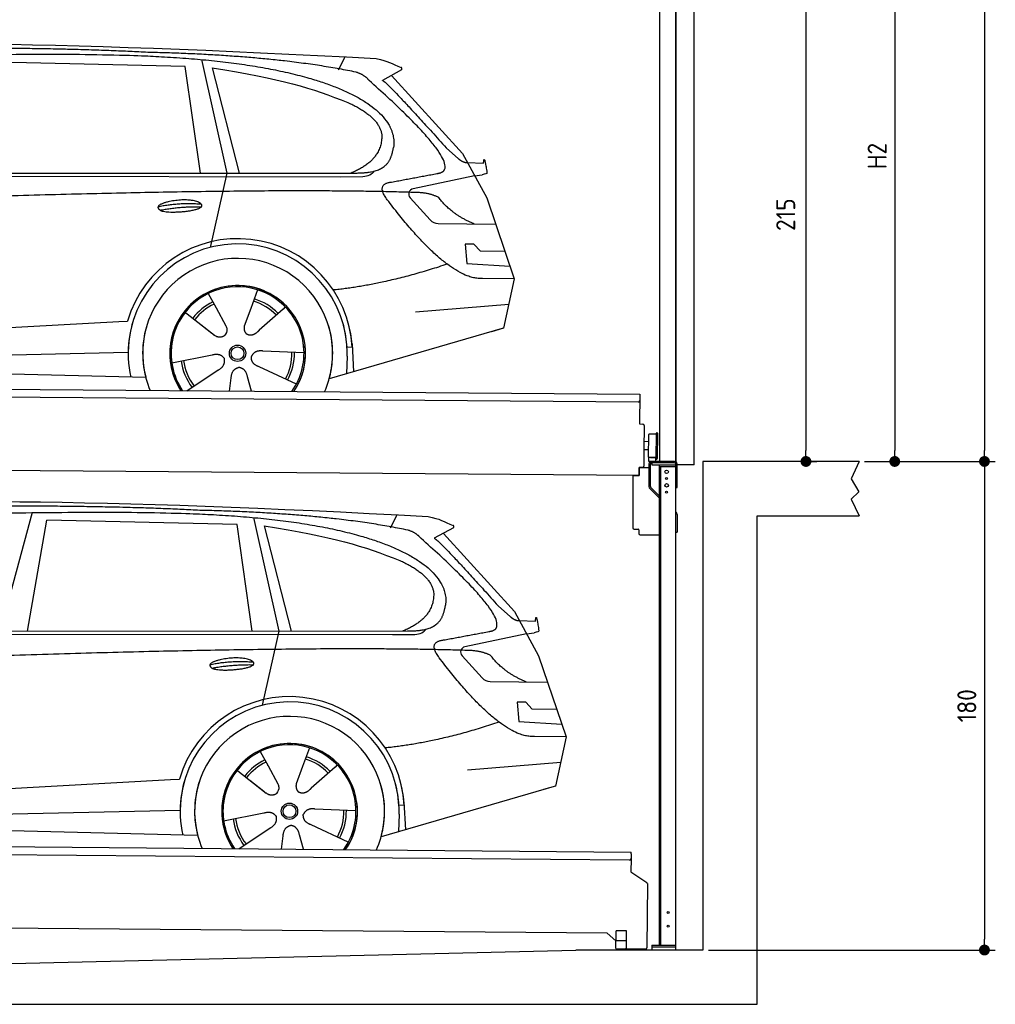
# Model space of a CAD drawing. Header units: millimetres. Extents: x -411 to 6777, y 0 to 6627.
# Tile 5 of 6: x 3183 to 6777, y 0 to 3628. Entities that reach past the tile are written whole.
import ezdxf

# ---------------------------------------------------------------- set-up
doc = ezdxf.new("R2010")
doc.units = ezdxf.units.MM
doc.layers.add('4', color=3, linetype='Continuous')
for name, color, linetype, lineweight in [('car', 10, 'Continuous', 25), ('Plattform', 7, 'Continuous', 25), ('Ständer vorne', 7, 'Continuous', 25), ('Tor', 200, 'Continuous', 25)]:
    doc.layers.add(name, color=color, linetype=linetype, lineweight=lineweight)
doc.styles.get("Standard").update_dxf_attribs({"font": 'ISOCP.SHX'})
doc.dimstyles.new('GEN-ISO', dxfattribs={"dimscale": 20, "dimtxt": 3.5, "dimasz": 2, "dimexe": 2, "dimexo": 1, "dimgap": 1.5, "dimtad": 1, "dimdec": 1, "dimlfac": 0.1, "dimdsep": 46, "dimtxsty": 'STANDARD', "dimblk": 'PUNKT', "dimcen": 2, "dimclrd": 256, "dimclre": 256, "dimclrt": 2, "dimadec": 0, "dimazin": 0, "dimtp": 0.1, "dimtm": 0.1, "dimtfac": 0.71, "dimtdec": 1, "dimtmove": 2, "dimatfit": 3, "dimldrblk": 'PUNKT', "dimfxl": 2, "dimtolj": 1, "dimarcsym": 0})

# ---------------------------------------------------------------- blocks, each defined once
blk = doc.blocks.new('PUNKT')
at = {"layer": '4', "color": 0, "linetype": 'ByBlock'}
blk.add_line((-0.5, 0), (-1, 0), dxfattribs=at)
at = {"layer": '4', "color": 0, "linetype": 'ByBlock', "const_width": 0.5}
blk.add_lwpolyline([(-0.25, 0, 1), (0.25, 0, 1)], format="xyb", close=True, dxfattribs=at)
blk = doc.blocks.new('*D114')
at = {"layer": '4', "lineweight": -2, "transparency": 16777216}
for p, q in [((5720, 5850), (6776.9, 5850)), ((6736.9, 5810), (6736.9, 2040)), ((6295.4, 2000), (6776.9, 2000))]:
    blk.add_line(p, q, dxfattribs=at)
at = {"layer": 'Defpoints', "color": 0, "transparency": 16777216}
for p in [(5700, 5850), (6275.4, 2000), (6736.9, 2000)]:
    blk.add_point(p, dxfattribs=at)
at = {"layer": '4', "lineweight": -2, "transparency": 16777216, "xscale": 40, "yscale": 40, "zscale": 40}
for p, rotation in [((6736.9, 5850), 90), ((6736.9, 2000), 270)]:
    blk.add_blockref('PUNKT', p, dxfattribs=dict(at, rotation=rotation))
at = {"layer": '4', "color": 2, "transparency": 16777216, "insert": (6671.9, 3925), "char_height": 70, "attachment_point": 5, "rotation": 90}
blk.add_mtext('385', dxfattribs=at)
blk = doc.blocks.new('*D115')
at = {"layer": '4', "lineweight": -2, "transparency": 16777216}
for p, q in [((6295.4, 2000), (6776.9, 2000)), ((6736.9, 1960), (6736.9, 240)), ((5720, 200), (6776.9, 200))]:
    blk.add_line(p, q, dxfattribs=at)
at = {"layer": 'Defpoints', "color": 0, "transparency": 16777216}
for p in [(6275.4, 2000), (5700, 200), (6736.9, 200)]:
    blk.add_point(p, dxfattribs=at)
at = {"layer": '4', "lineweight": -2, "transparency": 16777216, "xscale": 40, "yscale": 40, "zscale": 40}
for p, rotation in [((6736.9, 2000), 90), ((6736.9, 200), 270)]:
    blk.add_blockref('PUNKT', p, dxfattribs=dict(at, rotation=rotation))
at = {"layer": '4', "color": 2, "transparency": 16777216, "insert": (6671.9, 1100), "char_height": 70, "attachment_point": 5, "rotation": 90}
blk.add_mtext('180', dxfattribs=at)
blk = doc.blocks.new('*D116')
at = {"layer": '4', "lineweight": -2, "transparency": 16777216}
for p, q in [((5920, 4250), (6446.5, 4250)), ((6406.5, 4210), (6406.5, 2040)), ((6295.4, 2000), (6446.5, 2000))]:
    blk.add_line(p, q, dxfattribs=at)
at = {"layer": 'Defpoints', "color": 0, "transparency": 16777216}
for p in [(5900, 4250), (6275.4, 2000), (6406.5, 2000)]:
    blk.add_point(p, dxfattribs=at)
at = {"layer": '4', "lineweight": -2, "transparency": 16777216, "xscale": 40, "yscale": 40, "zscale": 40}
for p, rotation in [((6406.5, 4250), 90), ((6406.5, 2000), 270)]:
    blk.add_blockref('PUNKT', p, dxfattribs=dict(at, rotation=rotation))
at = {"layer": '4', "color": 2, "transparency": 16777216, "insert": (6341.5, 3125), "char_height": 70, "attachment_point": 5, "rotation": 90}
blk.add_mtext('H2', dxfattribs=at)
blk = doc.blocks.new('*D118')
at = {"layer": '4', "lineweight": -2, "transparency": 16777216}
for p, q in [((5457.5, 4150), (6119.3, 4150)), ((6079.3, 4110), (6079.3, 2040)), ((6099.3, 2000), (6119.3, 2000))]:
    blk.add_line(p, q, dxfattribs=at)
at = {"layer": 'Defpoints', "color": 0, "transparency": 16777216}
for p in [(5437.5, 4150), (6079.3, 2000), (6079.3, 2000)]:
    blk.add_point(p, dxfattribs=at)
at = {"layer": '4', "lineweight": -2, "transparency": 16777216, "xscale": 40, "yscale": 40, "zscale": 40}
for p, rotation in [((6079.3, 4150), 90), ((6079.3, 2000), 270)]:
    blk.add_blockref('PUNKT', p, dxfattribs=dict(at, rotation=rotation))
at = {"layer": '4', "color": 2, "transparency": 16777216, "insert": (6004.7, 2909.2), "char_height": 70, "attachment_point": 5, "rotation": 90}
blk.add_mtext('215', dxfattribs=at)
blk = doc.blocks.new('UG Plattfrom Gl550')
at = {"layer": 'Plattform'}
for p, q in [((498.3, 603.8), (5435.1, 560.7)), ((5429.8, 530.7), (503, 573.7)), ((5435, 554.7), (5434.9, 535.7)), ((5435, 554.7), (5435.1, 560.7)), ((5434.9, 535.7), (5434.5, 488.2)), ((5434.5, 488.2), (5492.9, 448.7)), ((5495.1, 444.5), (5493, 208.2)), ((5347, 261.5), (621.4, 302.7)), ((5378.7, 233.7), (5347, 261.5)), ((5379.7, 235.2), (5380.1, 271.2)), ((5418.1, 270.8), (5380.1, 271.2)), ((5417.7, 234.8), (5418.1, 270.8)), ((5378.5, 205.2), (5378.7, 235.2)), ((5378.7, 235.2), (5418.7, 234.8)), ((5418.5, 204.8), (5418.7, 234.8)), ((5378.5, 205.2), (5418.5, 204.8)), ((5488, 203.2), (5414.8, 203.9))]:
    blk.add_line(p, q, dxfattribs=at)
for centre, radius, start, end in [((5429.9, 535.7), 5, 269.5, 359.5), ((5490.1, 444.5), 5, 359.5, 55.9134), ((5425.8, 243.8), 12, 227.6897, 228.0904), ((5414.9, 208.9), 5, 232.6301, 269.5), ((5488, 208.2), 5, 269.5, 359.5)]:
    blk.add_arc(centre, radius, start, end, dxfattribs=at)
blk = doc.blocks.new('Palette EG Gl550')
at = {"layer": 'Plattform'}
for p, q in [((429.5, 2287), (5467.3, 2248)), ((5462.1, 2218), (434.2, 2257)), ((5467.3, 2248), (5466.5, 2138)), ((5466.5, 2138), (5478.5, 2137.9)), ((5483.4, 2132.8), (5482.7, 2042.8)), ((5527.5, 2010.5), (5528.3, 2104.5)), ((5532.3, 2104.5), (5531.5, 2010.5)), ((5501.1, 2072.8), (5484.1, 2073)), ((5499.6, 2015.6), (5500.2, 2099.8)), ((5482.7, 2042.8), (5482.3, 1982.9)), ((5499.8, 2042.7), (5482.7, 2042.8)), ((5525.9, 2015), (5500.9, 2015)), ((5500.9, 2000), (5500.9, 2015)), ((5512.9, 2015), (5500.9, 2015)), ((5500.9, 2000), (5500.9, 2015)), ((5500.9, 2000), (5525.9, 2000)), ((5525.9, 2000), (5500.9, 2000)), ((5525.9, 2000), (5525.9, 2015)), ((5525.9, 2000), (5525.9, 2015)), ((5465, 1948), (341.7, 1987.7)), ((5465.2, 1978), (5465, 1948)), ((5465.2, 1978), (5477.2, 1977.9)), ((5477.2, 1977.9), (5465.2, 1978))]:
    blk.add_line(p, q, dxfattribs=at)
for centre, radius, start, end in [((5462.1, 2223), 5, 268.5823, 358.5607), ((5478.4, 2132.9), 5, 359.556, 89.556), ((5530.3, 2104.5), 2, 359.3444, 179.3444), ((5500.6, 2099.8), 0.4, 91.7323, 179.3444), ((5511.7, 1773.6), 326.8, 87.1739, 91.9438), ((5527.8, 2100.4), 0.4, 266.9623, 359.3444), ((5500, 2015.6), 0.4, 179.3444, 266.9565), ((5519.7, 2899.4), 884.4, 268.7196, 270.4008), ((5491.8, 3103.4), 1088.9, 271.795, 271.861), ((5527.2, 2014.6), 0.4, 359.556, 91.938), ((5529.5, 2010.5), 2, 179.3444, 359.3444), ((5477.3, 1982.9), 5, 269.556, 359.556)]:
    blk.add_arc(centre, radius, start, end, dxfattribs=at)
blk = doc.blocks.new('Car_EG')
at = {"layer": 'car'}
for p, q in [((4357.9, 3443.3), (4382.1, 3490.6)), ((3792.6, 3454.8), (3091, 3471.1)), ((3848.5, 3062.4), (3792.6, 3454.8)), ((3852.9, 3480.7), (3945.7, 3062.4)), ((3892.2, 3449.7), (3991.7, 3062.5)), ((4589.4, 3442.6), (4519, 3404.1)), ((4552.4, 3422.3), (4814.1, 3134)), ((4754, 3155.6), (4799.2, 3115.4)), ((4814.1, 3134), (4903.3, 2971)), ((4831.7, 3101.8), (4891.9, 3099.2)), ((1721.3, 3052.4), (4364.6, 3049.2)), ((1768.3, 3061.3), (4420.2, 3062.7)), ((3945.7, 3062.4), (3884.9, 2788.8)), ((4364.6, 3049.2), (4447.5, 3049.9)), ((4858.7, 3052.5), (4631.9, 3004.6)), ((4858.7, 3052.5), (4886.4, 3056.3)), ((4621.2, 2971.6), (4695.5, 2889.8)), ((4903.3, 2971), (5004.9, 2672.4)), ((4724.6, 2876.6), (4936.3, 2873.9)), ((4856.4, 2800.6), (4823.7, 2800.9)), ((4823.7, 2800.9), (4829.9, 2729.3)), ((4879.9, 2774.5), (4856.4, 2800.6)), ((4970.4, 2773.7), (4879.9, 2774.5)), ((4829.9, 2729.3), (4988.9, 2719.3)), ((5004.9, 2672.4), (4888, 2673.9)), ((5004.9, 2672.4), (4965.3, 2490.8)), ((3877.2, 2618.5), (3906.3, 2566.1)), ((4059.5, 2632.3), (4034, 2563.6)), ((4641.2, 2551.4), (4984.6, 2579.2)), ((3789.4, 2552.8), (3900.1, 2465.1)), ((3905, 2568.5), (3906.3, 2566.1)), ((3906.3, 2566.1), (3942.9, 2499.9)), ((4034, 2563.6), (4010.1, 2499)), ((4153.3, 2561.2), (4065.7, 2483.8)), ((4161.1, 2569.6), (4153.3, 2561.2)), ((1677.7, 2413), (3547.7, 2515.1)), ((3547.7, 2515.1), (3580.2, 2516.9)), ((3839.5, 2512.9), (3890.8, 2472.3)), ((4960.7, 2489.5), (4322.9, 2303.9)), ((4965.3, 2490.8), (4921.5, 2478.1)), ((4407.3, 2433.3), (4412.9, 2330.1)), ((1697, 2360.9), (3582.9, 2402.3)), ((4230.4, 2400.4), (4079.2, 2406.8)), ((4407.9, 2421.2), (4388.7, 2420.2)), ((1598.6, 2363.5), (3647.1, 2310.1)), ((3743, 2363.7), (3891.6, 2392.7)), ((4389.1, 2387.7), (4387.4, 2322.7)), ((3799.2, 2260.6), (3914.4, 2337.1)), ((4202.2, 2284.5), (4064.9, 2348.5)), ((3956.3, 2259.2), (3962.2, 2307.6)), ((4037, 2258.5), (4022.1, 2312.1))]:
    blk.add_line(p, q, dxfattribs=at)
for radius in [30.1, 23.6]:
    blk.add_circle((3985.4, 2398.7), radius, dxfattribs=at)
for centre, radius, start, end in [((4636, 2985.1), 20, 101.911, 222.2225), ((4725.1, 2916.6), 40, 222.2225, 269.2614), ((3985.9, 2398.2), 422.7, 3.1257, 163.6879), ((3985.9, 2398.2), 403.4, 3.1257, 179.4216), ((3985.9, 2398.2), 350, 344.3697, 194.5808), ((3985.9, 2398.2), 250, 325.66, 212.9259), ((3985.9, 2398.2), 250, 325.66, 212.9259), ((3985.9, 2398.2), 250, 40.5532, 137.1602), ((3985.4, 2398.7), 245, 41.4393, 188.2101), ((3985.4, 2398.7), 209.6, 115.7372, 141.8665), ((3985.4, 2398.7), 200.6, 115.5904, 141.8784), ((3985.4, 2398.7), 200.6, 44.5019, 73.0215), ((3985.4, 2398.7), 209.6, 44.3713, 72.8747), ((3985.4, 2398.7), 245, 0.4019, 44.2101), ((3985.9, 2398.2), 422.7, 163.4862, 163.6879), ((3985.9, 2398.2), 403.4, 162.7346, 179.4216), ((3985.9, 2398.2), 350, 160.1996, 194.5808), ((3985.9, 2398.2), 250, 152.2768, 213.34), ((3985.4, 2398.7), 245, 151.8272, 188.2101), ((3985.9, 2398.2), 350, 344.3697, 17.4023), ((3985.9, 2398.2), 403.4, 3.1257, 14.8673), ((3985.9, 2398.2), 422.7, 3.1257, 14.1157), ((3985.9, 2398.2), 403.4, 172.558, 192.5899), ((3985.9, 2398.2), 350, 171.6006, 202.9387), ((3985.9, 2398.2), 250, 168.6947, 213.34), ((3985.4, 2398.7), 245, 168.6088, 214.2758), ((3985.4, 2398.7), 245, 324.7242, 8.993), ((3985.9, 2398.2), 250, 325.66, 8.9072), ((3985.9, 2398.2), 350, 336.0613, 6.0012), ((3985.9, 2398.2), 403.4, 358.5068, 5.0439), ((3985.4, 2398.7), 200.6, 331.5904, 1.0215), ((3985.4, 2398.7), 209.6, 331.7372, 0.8747), ((3985.9, 2398.2), 422.7, 3.1257, 3.2156), ((3985.4, 2398.7), 209.6, 187.7372, 216.8747), ((3985.4, 2398.7), 200.6, 187.5904, 217.0215)]:
    blk.add_arc(centre, radius, start, end, dxfattribs=at)
for points, degree in [([(2151.2, 3499.7), (2438.8, 3561.3), (3323.8, 3548), (4495.8, 3484.7)], 3), ([(3646, 3507.4), (3297.8, 3526.8), (2681.9, 3522.1)], 2), ([(4420.9, 3434.4), (4120.4, 3497), (3646, 3507.4)], 2), ([(4495.8, 3484.7), (4542.5, 3475.3), (4551.4, 3467), (4588.7, 3451.2)], 3), ([(3892.2, 3449.7), (4146.3, 3410.8), (4259.5, 3375.1), (4392.3, 3322.4)], 3), ([(4589.4, 3442.6), (4591.1, 3444.2), (4591.8, 3447.3), (4591.2, 3450.1), (4588.7, 3451.2)], 4), ([(4470.3, 3403.5), (4452.4, 3425.4), (4420.9, 3434.4)], 2), ([(4732.1, 3063.2), (4821.6, 3091.2), (4470.3, 3403.5)], 2), ([(4519, 3404.1), (4526.8, 3408.3), (4754, 3155.6)], 2), ([(4392.3, 3322.4), (4506.4, 3270.4), (4516.5, 3205.2)], 2), ([(4516.5, 3205.2), (4521.3, 3110.7), (4403.6, 3062.7)], 2), ([(4420.2, 3062.7), (4470.3, 3062.7), (4543.3, 3067.4), (4551.5, 3114.2), (4560.1, 3157.3)], 4), ([(4799.2, 3115.4), (4807.5, 3108.1), (4820.7, 3100.3), (4829.8, 3100.3), (4831.7, 3101.8)], 4), ([(4891.9, 3099.2), (4893.5, 3138.1), (4904.1, 3063.8)], 2), ([(4447.5, 3049.9), (4466.8, 3050.5), (4481.6, 3059.5), (4488.9, 3069.7)], 3), ([(4519, 3082.3), (4519.1, 3082.4), (4519.1, 3082.4), (4519.2, 3082.4)], 3), ([(4904.1, 3063.8), (4904.4, 3060.1), (4898.8, 3058.4), (4886.4, 3056.3)], 3), ([(4537, 2964.2), (4493.2, 3022.9), (4553.2, 3029.5)], 2), ([(4638.8, 2991), (3762.4, 3019.4), (1329.3, 2907.2)], 2), ([(4726.5, 2972.6), (4689.3, 2991), (4638.8, 2991)], 2), ([(3692.9, 2938.9), (3768.5, 2955.1), (3851.9, 2948.6)], 2), ([(3700, 2926), (3774.1, 2939.9), (3852, 2938.5)], 2), ([(4888, 2673.9), (4762.3, 2666.8), (4537, 2964.2)], 2), ([(4857.1, 2874.9), (4771.7, 2910.8), (4726.5, 2972.6)], 2), ([(4756.6, 2726.5), (4531.2, 2651.1), (4338.2, 2631.7)], 2), ([(3891, 2472.3), (3914.3, 2450.4), (3937.6, 2463.8)], 2), ([(3891.6, 2392.7), (3922.3, 2401.4), (3936.9, 2378.8)], 2), ([(4079.2, 2406.8), (4047.4, 2410.8), (4036.4, 2386.3)], 2), ([(3914.4, 2337.1), (3942.4, 2352.5), (3936.9, 2378.8)], 2), ([(4064.9, 2348.5), (4034.9, 2359.5), (4036.4, 2386.3)], 2), ([(3962.2, 2307.6), (3963.4, 2339.5), (3989.4, 2346.4)], 2), ([(4022.1, 2312.1), (4016.1, 2343.5), (3989.4, 2346.4)], 2)]:
    blk.add_open_spline(points, degree=degree, dxfattribs=at)
for points, degree, knots in [([(2320.7, 3486), (2347.3, 3488), (2486.7, 3489.9), (3508.2, 3510), (4128.4, 3503.6), (4583.8, 3331), (4560.1, 3157.3)], 4, [0.0821318, 0.0821318, 0.0821318, 0.0821318, 0.0821318, 0.258851, 0.508851, 1, 1, 1, 1, 1]), ([(4553.2, 3029.5), (4720.1, 3060.6), (4722.9, 3061.2), (4731.3, 3063), (4732.1, 3063.2)], 1, [0.1611508, 0.1611508, 1, 1.0196119, 1.078724, 1.0847856, 1.0847856]), ([(3700, 2926), (3676.6, 2942.6), (3722.1, 2957.9), (3805, 2977.3), (3897.6, 2943.4), (3835.4, 2920.2), (3726.3, 2914), (3704.9, 2923), (3700, 2926)], 5, [0, 0, 0, 0, 0, 0, 0.300106, 0.500106, 0.700106, 1, 1, 1, 1, 1, 1]), ([(3942.9, 2499.9), (3944.5, 2495.8), (3945.5, 2491.8), (3945.8, 2487.9), (3946.5, 2479.3), (3943.7, 2471.3), (3937.6, 2463.8)], 3, [0.2167758, 0.2167758, 0.2167758, 0.2167758, 0.4600873, 0.4600873, 0.4600873, 1, 1, 1, 1]), ([(4010.1, 2499), (4009.5, 2495.8), (4009.3, 2492.8), (4009.3, 2489.9), (4009.7, 2487.1), (4010.4, 2481.3), (4012.5, 2476), (4016, 2471.4), (4020.9, 2468.4)], 4, [0.3191838, 0.3191838, 0.3191838, 0.3191838, 0.3191838, 0.5438253, 0.5438253, 0.5438253, 0.5438253, 1, 1, 1, 1, 1]), ([(4065.7, 2483.8), (4065.7, 2483.8), (4065.7, 2483.8), (4065.7, 2483.8), (4065.7, 2483.8), (4056.6, 2474.1), (4045.9, 2464.2), (4031.6, 2461.8), (4020.9, 2468.4)], 4, [-0.000003, -0.000003, -0.000003, -0.000003, -0.000003, 0, 0, 0, 0, 1, 1, 1, 1, 1])]:
    blk.add_open_spline(points, degree=degree, knots=knots, dxfattribs=at)
blk = doc.blocks.new('Car_147')
at = {"layer": 'car'}
for p, q in [((3229.2, 1811.5), (3109.9, 1374.6)), ((3211.6, 1374.7), (3282.4, 1783.8)), ((3983.9, 1767.5), (3282.4, 1783.8)), ((4044.3, 1793.4), (4137.1, 1375.1)), ((4549.3, 1756), (4573.5, 1803.3)), ((4039.9, 1375.1), (3983.9, 1767.5)), ((4083.5, 1762.4), (4183.1, 1375.2)), ((4780.8, 1755.3), (4710.3, 1716.8)), ((4743.8, 1735), (5005.5, 1446.7)), ((4945.4, 1468.3), (4990.6, 1428.1)), ((5005.5, 1446.7), (5094.6, 1283.7)), ((5023.1, 1414.5), (5083.3, 1411.9)), ((1912.6, 1365.1), (4556, 1361.9)), ((1959.6, 1374), (4611.6, 1375.4)), ((4137.1, 1375.1), (4076.2, 1101.5)), ((4556, 1361.9), (4638.8, 1362.6)), ((5050.1, 1365.2), (4823.2, 1317.3)), ((5050.1, 1365.2), (5077.8, 1369)), ((4812.5, 1284.3), (4886.8, 1202.4)), ((5094.6, 1283.7), (5196.3, 985.1)), ((4915.9, 1189.3), (5127.7, 1186.6)), ((5047.7, 1113.3), (5015.1, 1113.6)), ((5015.1, 1113.6), (5021.3, 1042)), ((5071.3, 1087.2), (5047.7, 1113.3)), ((5161.8, 1086.4), (5071.3, 1087.2)), ((5021.3, 1042), (5180.3, 1032)), ((5196.3, 985.1), (5079.4, 986.6)), ((5196.3, 985.1), (5156.7, 803.5)), ((4250.9, 945), (4225.3, 876.3)), ((4068.6, 931.2), (4097.7, 878.8)), ((4096.4, 881.2), (4097.7, 878.8)), ((4097.7, 878.8), (4134.2, 812.6)), ((4225.3, 876.3), (4201.5, 811.7)), ((4344.6, 873.9), (4257.1, 796.5)), ((4352.4, 882.3), (4344.6, 873.9)), ((4832.5, 864.1), (5175.9, 891.9)), ((3980.8, 865.5), (4091.4, 777.8)), ((1869, 725.7), (3739, 827.8)), ((3739, 827.8), (3771.5, 829.6)), ((4030.9, 825.6), (4082.1, 785)), ((5152, 802.2), (4514.3, 616.6)), ((5156.7, 803.5), (5112.9, 790.8)), ((4599.3, 733.9), (4580, 732.9)), ((4598.6, 746), (4604.3, 642.8)), ((1888.4, 673.6), (3774.2, 715)), ((3934.3, 676.4), (4082.9, 705.4)), ((4421.8, 713.1), (4270.5, 719.5)), ((4580.5, 700.4), (4578.8, 635.4)), ((1789.9, 676.2), (3838.5, 622.8)), ((4393.5, 597.2), (4256.3, 661.2)), ((3990.6, 573.3), (4105.7, 649.8)), ((4147.6, 571.9), (4153.6, 620.3)), ((4228.4, 571.2), (4213.4, 624.8))]:
    blk.add_line(p, q, dxfattribs=at)
for radius in [30.1, 23.6]:
    blk.add_circle((4176.8, 711.4), radius, dxfattribs=at)
for centre, radius, start, end in [((4827.3, 1297.8), 20, 101.911, 222.2225), ((4916.5, 1229.3), 40, 222.2225, 269.2614), ((4177.2, 710.9), 422.7, 3.1257, 163.6879), ((4177.2, 710.9), 403.4, 3.1257, 179.4216), ((4177.2, 710.9), 350, 344.3697, 194.5808), ((4177.2, 710.9), 250, 325.66, 212.9259), ((4177.2, 710.9), 250, 325.66, 212.9259), ((4176.8, 711.4), 245, 41.4393, 188.2101), ((4177.2, 710.9), 250, 40.5532, 137.1602), ((4176.8, 711.4), 209.6, 44.3713, 72.8747), ((4176.8, 711.4), 209.6, 115.7372, 141.8665), ((4176.8, 711.4), 200.6, 115.5904, 141.8784), ((4176.8, 711.4), 200.6, 44.5019, 73.0215), ((4176.8, 711.4), 245, 0.4019, 44.2101), ((4177.2, 710.9), 422.7, 163.4862, 163.6879), ((4177.2, 710.9), 403.4, 162.7346, 179.4216), ((4177.2, 710.9), 350, 160.1996, 194.5808), ((4177.2, 710.9), 250, 152.2768, 213.34), ((4176.8, 711.4), 245, 151.8272, 188.2101), ((4177.2, 710.9), 350, 344.3697, 17.4023), ((4177.2, 710.9), 403.4, 3.1257, 14.8673), ((4177.2, 710.9), 422.7, 3.1257, 14.1157), ((4177.2, 710.9), 403.4, 172.558, 192.5899), ((4177.2, 710.9), 350, 171.6006, 202.9387), ((4177.2, 710.9), 250, 168.6947, 213.34), ((4176.8, 711.4), 245, 168.6088, 214.2758), ((4176.8, 711.4), 245, 324.7242, 8.993), ((4177.2, 710.9), 250, 325.66, 8.9072), ((4177.2, 710.9), 350, 336.0613, 6.0012), ((4177.2, 710.9), 403.4, 358.5068, 5.0439), ((4177.2, 710.9), 422.7, 3.1257, 3.2156), ((4176.8, 711.4), 200.6, 331.5904, 1.0215), ((4176.8, 711.4), 209.6, 331.7372, 0.8747), ((4176.8, 711.4), 209.6, 187.7372, 216.8747), ((4176.8, 711.4), 200.6, 187.5904, 217.0215)]:
    blk.add_arc(centre, radius, start, end, dxfattribs=at)
for points, degree in [([(2342.5, 1812.4), (2630.1, 1874), (3515.1, 1860.7), (4687.1, 1797.4)], 3), ([(3837.4, 1820.1), (3489.2, 1839.5), (2873.2, 1834.8)], 2), ([(4612.3, 1747.1), (4311.7, 1809.7), (3837.4, 1820.1)], 2), ([(4687.1, 1797.4), (4733.9, 1788), (4742.7, 1779.7), (4780.1, 1763.9)], 3), ([(4083.5, 1762.4), (4337.6, 1723.5), (4450.8, 1687.8), (4583.6, 1635.1)], 3), ([(4661.7, 1716.2), (4643.8, 1738.1), (4612.3, 1747.1)], 2), ([(4780.8, 1755.3), (4782.4, 1756.9), (4783.1, 1760), (4782.6, 1762.8), (4780.1, 1763.9)], 4), ([(4923.5, 1375.9), (5012.9, 1403.9), (4661.7, 1716.2)], 2), ([(4710.3, 1716.8), (4718.2, 1721), (4945.4, 1468.3)], 2), ([(4583.6, 1635.1), (4697.7, 1583.1), (4707.9, 1517.9)], 2), ([(4707.9, 1517.9), (4712.6, 1423.4), (4594.9, 1375.4)], 2), ([(4611.6, 1375.4), (4661.6, 1375.4), (4734.7, 1380.1), (4742.8, 1426.9), (4751.5, 1470)], 4), ([(4990.6, 1428.1), (4998.8, 1420.7), (5012.1, 1413), (5021.2, 1413), (5023.1, 1414.5)], 4), ([(5083.3, 1411.9), (5084.8, 1450.8), (5095.5, 1376.5)], 2), ([(4638.8, 1362.6), (4658.1, 1363.2), (4672.9, 1372.2), (4680.2, 1382.4)], 3), ([(4710.3, 1395), (4710.4, 1395.1), (4710.5, 1395.1), (4710.6, 1395.1)], 3), ([(5095.5, 1376.5), (5095.7, 1372.8), (5090.2, 1371.1), (5077.8, 1368.9)], 3), ([(4830.2, 1303.7), (3953.8, 1332.1), (1520.6, 1219.9)], 2), ([(4728.4, 1276.9), (4684.6, 1335.6), (4744.6, 1342.2)], 2), ([(5079.4, 986.6), (4953.6, 979.5), (4728.4, 1276.9)], 2), ([(4917.9, 1285.3), (4880.6, 1303.7), (4830.2, 1303.7)], 2), ([(5048.4, 1187.6), (4963.1, 1223.5), (4917.9, 1285.3)], 2), ([(3884.3, 1251.6), (3959.8, 1267.8), (4043.3, 1261.3)], 2), ([(3891.3, 1238.7), (3965.5, 1252.6), (4043.4, 1251.2)], 2), ([(4947.9, 1039.2), (4722.5, 963.8), (4529.6, 944.4)], 2), ([(4082.4, 785), (4105.7, 763.1), (4129, 776.5)], 2), ([(4082.9, 705.4), (4113.7, 714.1), (4128.3, 691.5)], 2), ([(4105.7, 649.8), (4133.7, 665.2), (4128.3, 691.5)], 2), ([(4256.3, 661.2), (4226.3, 672.2), (4227.8, 699)], 2), ([(4270.5, 719.5), (4238.8, 723.5), (4227.8, 699)], 2), ([(4153.6, 620.3), (4154.8, 652.2), (4180.7, 659.1)], 2), ([(4213.4, 624.8), (4207.4, 656.2), (4180.7, 659.1)], 2)]:
    blk.add_open_spline(points, degree=degree, dxfattribs=at)
for points, degree, knots in [([(2512.1, 1798.7), (2538.6, 1800.7), (2678.1, 1802.6), (3699.5, 1822.7), (4319.8, 1816.3), (4775.2, 1643.7), (4751.5, 1470)], 4, [0.0821318, 0.0821318, 0.0821318, 0.0821318, 0.0821318, 0.258851, 0.508851, 1, 1, 1, 1, 1]), ([(4744.6, 1342.2), (4911.5, 1373.3), (4914.3, 1373.9), (4922.6, 1375.7), (4923.5, 1375.9)], 1, [0.1611508, 0.1611508, 1, 1.0196119, 1.078724, 1.0847856, 1.0847856]), ([(3891.3, 1238.7), (3867.9, 1255.3), (3913.5, 1270.6), (3996.3, 1290), (4089, 1256.1), (4026.8, 1232.9), (3917.6, 1226.7), (3896.2, 1235.7), (3891.3, 1238.7)], 5, [0, 0, 0, 0, 0, 0, 0.300106, 0.500106, 0.700106, 1, 1, 1, 1, 1, 1]), ([(4134.2, 812.6), (4135.9, 808.5), (4136.9, 804.5), (4137.2, 800.6), (4137.8, 792), (4135.1, 784), (4129, 776.5)], 3, [0.2167758, 0.2167758, 0.2167758, 0.2167758, 0.4600873, 0.4600873, 0.4600873, 1, 1, 1, 1]), ([(4201.5, 811.7), (4200.9, 808.5), (4200.6, 805.5), (4200.7, 802.6), (4201, 799.8), (4201.8, 794), (4203.8, 788.7), (4207.4, 784.1), (4212.3, 781.1)], 4, [0.3191838, 0.3191838, 0.3191838, 0.3191838, 0.3191838, 0.5438253, 0.5438253, 0.5438253, 0.5438253, 1, 1, 1, 1, 1]), ([(4257.1, 796.5), (4257.1, 796.5), (4257.1, 796.5), (4257.1, 796.5), (4257.1, 796.5), (4248, 786.8), (4237.3, 776.9), (4223, 774.5), (4212.3, 781.1)], 4, [-0.000003, -0.000003, -0.000003, -0.000003, -0.000003, 0, 0, 0, 0, 1, 1, 1, 1, 1])]:
    blk.add_open_spline(points, degree=degree, knots=knots, dxfattribs=at)
blk = doc.blocks.new('Ständer_vorne_180')
at = {"layer": 'Ständer vorne'}
for p, q in [((5595, 2000), (5511, 2000)), ((5465, 1948), (5465.2, 1978)), ((5465.2, 1978), (5501, 1977.7)), ((5501, 1990), (5501, 1907.2)), ((5506.1, 1907.2), (5506.1, 1990)), ((5511, 1995), (5511, 1987)), ((5511, 1987), (5600, 1987)), ((5595.1, 1995), (5511.1, 1995)), ((5540, 218), (5540, 1987)), ((5540, 1982), (5600, 1982)), ((5545, 218), (5545, 1982)), ((5600, 200), (5600, 1990)), ((5605, 1904), (5605, 1990)), ((5441, 1948.2), (5441, 1755)), ((5441, 1948.2), (5465, 1948)), ((5510.3, 1893.9), (5504.1, 1900)), ((5507.6, 1903.7), (5512.7, 1898.6)), ((5510.3, 1893.9), (5539.8, 1865)), ((5512.7, 1898.6), (5540, 1871.8)), ((5600, 1904), (5605, 1904)), ((5600, 1814), (5602, 1812.1)), ((5605, 1804.9), (5605, 1740)), ((5446, 1750), (5461.5, 1750)), ((5464, 1747.5), (5464, 1735)), ((5469, 1730), (5540, 1730)), ((5600, 1740), (5605, 1740)), ((5511, 218), (5600, 218)), ((5511, 218), (5511, 200)), ((5600, 210), (5511, 210)), ((5600, 200), (5511, 200))]:
    blk.add_line(p, q, dxfattribs=at)
for centre, radius in [((5566, 1962), 6.5), ((5566, 1937), 3.7), ((5566, 1912), 6.5), ((5566, 1887), 3.7), ((5571.4, 338), 3.7), ((5571.4, 288), 3.7)]:
    blk.add_circle(centre, radius, dxfattribs=at)
for centre, radius, start, end in [((5511.1, 1989.9), 10.1, 90.1445, 179.6512), ((5595, 1990), 10, 0, 90), ((5511.1, 1990), 5, 90, 180), ((5595, 1990), 5, 0, 90), ((5511.1, 1907.2), 10.1, 180, 225.5525), ((5511.1, 1907.2), 5, 179.6711, 225.5525), ((5595, 1804.9), 10, 0, 45.8814), ((5446, 1755), 5, 180, 270), ((5461.5, 1747.5), 2.5, 0, 90), ((5469, 1735), 5, 180, 270)]:
    blk.add_arc(centre, radius, start, end, dxfattribs=at)
blk = doc.blocks.new('Ständer vorne ab 340')
at = {"layer": 'Ständer vorne'}
for p, q in [((5240, 5132), (5240, 4832)), ((5490, 5132), (5240, 5132)), ((5490, 5112), (5490, 5132)), ((5540, 5112), (5490, 5112)), ((5540, 4882), (5540, 5112)), ((5540.2, 5012), (5539.8, 5012)), ((5540, 5012), (5540, 2000)), ((5600, 5012), (5540, 5012)), ((5600, 1998.7), (5600, 5012)), ((5490, 4832), (5490, 4882)), ((5490, 4882), (5540, 4882)), ((5240, 4832), (5490, 4832)), ((5540, 4727.4), (5540, 4728.4)), ((5511.2, 1995), (5511.2, 1987)), ((5595.1, 1995), (5511.2, 1995)), ((5511.2, 1987), (5600, 1987)), ((5600, 1987), (5600, 1990))]:
    blk.add_line(p, q, dxfattribs=at)
blk = doc.blocks.new('Tor ab 370 Gebäude')
at = {"layer": 'Tor'}
for p, q in [((5465.6, 5364.5), (5465.6, 5663)), ((5465.6, 5663), (5668, 5663)), ((5668, 1987), (5668, 5663)), ((5557, 5364.5), (5465.6, 5364.5)), ((5557, 5364.5), (5557, 5063)), ((5562, 5057.1), (5600, 5057)), ((5600, 4892), (5600, 5057)), ((5600, 4892), (5590, 4892)), ((5600, 4892), (5600, 1987)), ((5600, 1987), (5600, 4892)), ((5668, 1987), (5600, 1987))]:
    blk.add_line(p, q, dxfattribs=at)
blk.add_arc((5563, 5063), 6, 180, 260.4059, dxfattribs=at)
blk = doc.blocks.new('Gebäude_385_GT180')
for p, q in [((6275.4, 2000), (5700, 2000)), ((5700, 2000), (5700, 200)), ((6275.4, 2000), (6246.4, 1935.9)), ((6246.4, 1935.9), (6274.3, 1888)), ((6274.3, 1888), (6246.4, 1861)), ((6246.4, 1861), (6275.4, 1800)), ((5900, 0), (5900, 1800)), ((5900, 1800), (6275.4, 1800)), ((3000, 146.1), (5231.6, 200)), ((5700, 200), (5231.6, 200)), ((0, 0), (5900, 0))]:
    blk.add_line(p, q)

msp = doc.modelspace()

# ---------------------------------------------------------------- block references
for name in ['Gebäude_385_GT180', 'Car_EG', 'Palette EG Gl550', 'Ständer_vorne_180', 'Car_147', 'UG Plattfrom Gl550']:
    msp.add_blockref(name, (0, 0))
at = {"layer": 'Ständer vorne'}
msp.add_blockref('Ständer vorne ab 340', (0, 0), dxfattribs=at)
at = {"layer": 'Tor', "linetype": 'ByBlock'}
msp.add_blockref('Tor ab 370 Gebäude', (0, 0), dxfattribs=at)

# ---------------------------------------------------------------- dimensions: what is measured, and where the dimension line sits
at = {"layer": '4'}
for base, p1, p2, override, picture, middle in [((6736.86, 2000), (5700, 5850), (6275.45, 2000), {"dimdec": 0, "dimtdec": 3, "dimtolj": 0}, '*D114', (6671.86, 3925)), ((6736.86, 200), (6275.45, 2000), (5700, 200), {"dimtdec": 3, "dimtolj": 0}, '*D115', (6671.86, 1100))]:
    dim = msp.add_linear_dim(base=base, p1=p1, p2=p2, angle=90, dimstyle='GEN-ISO', override=override, dxfattribs=at)
    dim.commit()
    dim.dimension.update_dxf_attribs({"geometry": picture, "text_midpoint": middle})
dim = msp.add_linear_dim(base=(6406.55, 2000), p1=(5900, 4250), p2=(6275.45, 2000), angle=90, text='H2', dimstyle='GEN-ISO', override={"dimdec": 0, "dimtdec": 3, "dimtolj": 0}, dxfattribs=at)
dim.commit()
dim.dimension.update_dxf_attribs({"geometry": '*D116', "text_midpoint": (6341.54, 3125)})
dim = msp.add_linear_dim(base=(6079.31, 2000), p1=(5437.5, 4149.97), p2=(6079.31, 2000), angle=90, dimstyle='GEN-ISO', override={"dimtdec": 3, "dimtolj": 0}, dxfattribs=at)
dim.commit()
dim.dimension.update_dxf_attribs({"geometry": '*D118', "text_midpoint": (6004.71, 2909.23), "dimtype": 160})

doc.saveas('drawing.dxf')
